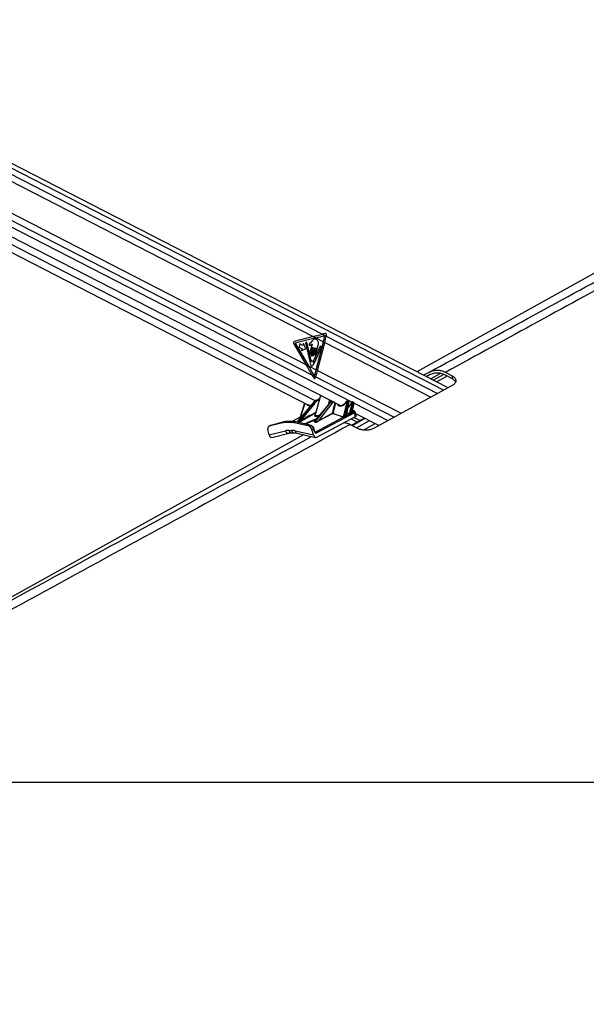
# Model space of a CAD drawing. Header units: millimetres. Extents: x 1508 to 17407, y 390 to 16320.
# Tile 9 of 66: x 4304 to 5236, y 5535 to 7155. Entities that reach past the tile are written whole.
import ezdxf

# ---------------------------------------------------------------- set-up
doc = ezdxf.new("R2010")
doc.units = ezdxf.units.MM
doc.header["$LTSCALE"] = 2
doc.layers.add('COMPONENT_GEOMETRY', color=7, linetype='Continuous')
doc.styles.add('SLDTEXTSTYLE0', font='TXT', dxfattribs={"width": 0.75})
doc.dimstyles.new('SLDDIMSTYLE1', dxfattribs={"dimtxt": 100, "dimasz": 6.604, "dimexe": 0, "dimexo": 0.0625, "dimgap": 25, "dimtad": 0, "dimtih": 1, "dimtoh": 1, "dimdec": 0, "dimrnd": 1e-09, "dimzin": 12, "dimdsep": 46, "dimtxsty": 'SLDTEXTSTYLE0', "dimsah": 1, "dimcen": 0.09, "dimadec": 0, "dimazin": 3, "dimtfac": 1, "dimtdec": 0, "dimtofl": 0, "dimtmove": 0, "dimatfit": 3, "dimfxl": 1, "dimfrac": 2, "dimtolj": 1, "dimtzin": 12, "dimarcsym": 0})

# ---------------------------------------------------------------- blocks, each defined once
blk = doc.blocks.new('_D_5')
at = {"layer": 'COMPONENT_GEOMETRY', "color": 7}
for p, q in [((8881.7, 5900.6), (9410.2, 5900.6)), ((9403.9, 5900.6), (9403.9, 3831.6)), ((9203.8, 3811.3), (9173.3, 3811.3)), ((9173.3, 3811.3), (9173.3, 3652.6)), ((9603.9, 3811.3), (9634.4, 3811.3)), ((9634.4, 3811.3), (9634.4, 3652.6)), ((9173.3, 3652.6), (9203.8, 3652.6)), ((9634.4, 3652.6), (9603.9, 3652.6)), ((9403.9, 1434), (9403.9, 3503)), ((3768.3, 1434), (9410.2, 1434))]:
    blk.add_line(p, q, dxfattribs=at)
for points in [[(9403.9, 5900.6), (9402.8, 5894), (9404.9, 5894)], [(9403.9, 1434), (9404.9, 1440.6), (9402.8, 1440.6)]]:
    blk.add_solid(points, dxfattribs=at)
at = {"layer": 'COMPONENT_GEOMETRY', "color": 7, "char_height": 100, "attachment_point": 1, "style": 'SLDTEXTSTYLE0'}
for s, insert in [('7\'3.92"', (9203.8, 3781.5)), ('2233', (9256.1, 3631.9))]:
    blk.add_mtext(s, dxfattribs=dict(at, insert=insert))

msp = doc.modelspace()

# ---------------------------------------------------------------- linework, layer by layer
at = {"color": 7, "linetype": 'Continuous', "lineweight": 25}
for p, q in [((5008.67, 6549.47), (3830.39, 7154.99)), ((3789.41, 7055.56), (4831.75, 6519.89)), ((5780.57, 7032.9), (4957.54, 6575.74)), ((4055.4, 7009.47), (4786.8, 6633.6)), ((3895.06, 6975.16), (4779.93, 6520.41)), ((4048.73, 6960.95), (4774.86, 6587.79)), ((4786.8, 6633.6), (4755.75, 6625.7)), ((4791.09, 6631.4), (4757.13, 6622.75)), ((4786.8, 6633.6), (4791.09, 6631.4)), ((4791.09, 6631.4), (4803.7, 6624.92)), ((4806.5, 6638.73), (4801.98, 6637.54)), ((4801.98, 6637.54), (4808.28, 6634.3)), ((4808.28, 6634.3), (4808.53, 6635.5)), ((4754.74, 6621.74), (4774.86, 6587.79)), ((4757.13, 6622.75), (4779.17, 6585.57)), ((4765, 6621.6), (4763.56, 6616)), ((4763.56, 6616), (4768.43, 6613.5)), ((4769.87, 6619.1), (4765, 6621.6)), ((4768.43, 6613.5), (4767.63, 6610.4)), ((4767.63, 6610.4), (4774.76, 6613.42)), ((4770.66, 6622.2), (4769.87, 6619.1)), ((4774.76, 6613.42), (4770.66, 6622.2)), ((4776.55, 6624.4), (4774.04, 6623.17)), ((4774.04, 6623.17), (4781.5, 6592.45)), ((4783.52, 6594.46), (4776.55, 6624.4)), ((4784.9, 6621.24), (4781.5, 6607.98)), ((4785.08, 6626.31), (4782.32, 6623.28)), ((4786.49, 6616.1), (4783.34, 6603.85)), ((4783.78, 6606.81), (4786.2, 6616.24)), ((4785.61, 6602.68), (4788.76, 6614.93)), ((4789.04, 6614.78), (4786.36, 6604.35)), ((4798.23, 6618.05), (4787.13, 6593.68)), ((4788.35, 6603.32), (4791.24, 6614.56)), ((4788.81, 6590.21), (4800.53, 6615.95)), ((4791.53, 6614.42), (4789.41, 6606.19)), ((4791.41, 6605.17), (4795.18, 6619.85)), ((4791.91, 6579.03), (4803.7, 6624.92)), ((4794.07, 6577.92), (4805.86, 6623.81)), ((4800.53, 6615.95), (4798.23, 6618.05)), ((4803.7, 6624.92), (4805.86, 6623.81)), ((4774.86, 6587.79), (4779.17, 6585.57)), ((4779.17, 6585.57), (4791.91, 6579.03)), ((4791.91, 6579.03), (4794.07, 6577.92)), ((4784.71, 6570.71), (4787.67, 6565.44)), ((4784.71, 6570.71), (4791.1, 6567.43)), ((4790.71, 6566.17), (4791.1, 6567.43)), ((4977.05, 6574.49), (4968.51, 6570.1)), ((4977.96, 6570.43), (4972.92, 6567.84)), ((4996.08, 6572.89), (4980.1, 6564.15)), ((5015.95, 6563.94), (5003.31, 6570.43)), ((5015.95, 6568.47), (5004.21, 6574.49)), ((5015.95, 6563.94), (5015.95, 6568.47)), ((4887.71, 6483.31), (5015.95, 6553.45)), ((4799.02, 6536.71), (4790.27, 6505.04)), ((4797.58, 6531.52), (4791.45, 6528.48)), ((4786.63, 6524.59), (4760.14, 6492.86)), ((4763.18, 6493.67), (4788.09, 6524.82)), ((4772.56, 6524.2), (4765.29, 6500.89)), ((4789.25, 6524.11), (4766.75, 6495.97)), ((4788.09, 6524.82), (4787.24, 6524.82)), ((4814.55, 6524.82), (4788.52, 6493.67)), ((4814.24, 6524.71), (4788.78, 6494.24)), ((4789.72, 6492.74), (4815.4, 6524.82)), ((4791.87, 6528.58), (4792.64, 6528.58)), ((4817.71, 6523.4), (4794.78, 6494.74)), ((4812.28, 6522.36), (4813.88, 6529.08)), ((4815.4, 6524.82), (4814.55, 6524.82)), ((4816.07, 6526.42), (4814.89, 6528.56)), ((4836.66, 6501.24), (4843.37, 6527.17)), ((4844.74, 6526.82), (4838.04, 6500.94)), ((4841.02, 6502.72), (4845.81, 6526.27)), ((4841.57, 6503.85), (4846.08, 6526.04)), ((4843.14, 6527.61), (4842.52, 6527.61)), ((4843.8, 6528.24), (4843.17, 6528.24)), ((4845.42, 6527.56), (4844.36, 6528.1)), ((4845.81, 6526.27), (4844.74, 6526.82)), ((4846.66, 6506.78), (4851.35, 6524.92)), ((4852.72, 6524.58), (4848.15, 6506.9)), ((4850.5, 6508.26), (4853.72, 6524.07)), ((4851.13, 6525.37), (4850.85, 6525.37)), ((4851.01, 6509.23), (4853.98, 6523.84)), ((4851.78, 6526), (4851.5, 6526)), ((4853.32, 6525.36), (4852.35, 6525.86)), ((4853.72, 6524.07), (4852.72, 6524.58)), ((4765.35, 6500.89), (4752.19, 6493.87)), ((4766.75, 6495.97), (4774.58, 6500.15)), ((4775.11, 6499.71), (4767.28, 6495.53)), ((4790.92, 6476.72), (4836.35, 6500.98)), ((4854.92, 6508.27), (4792.55, 6474.97)), ((4793.01, 6468.05), (4856.67, 6502.04)), ((4794.78, 6494.74), (4818.55, 6507.43)), ((4818.95, 6506.99), (4795.18, 6494.3)), ((4836.35, 6500.98), (4818.95, 6506.99)), ((4819.22, 6507.26), (4836.62, 6501.25)), ((4841.91, 6503.95), (4846.61, 6506.46)), ((4871.28, 6499.58), (4850.26, 6487.71)), ((4851.49, 6509.06), (4853.29, 6510.02)), ((4853.78, 6511.18), (4851.51, 6511.68)), ((4854.05, 6500.64), (4864.05, 6495.5)), ((4856.67, 6502.04), (4854.92, 6508.27)), ((4857.65, 6503.29), (4855.95, 6509.35)), ((4856.57, 6507.14), (4895.09, 6487.34)), ((4716.6, 6487.02), (4713.93, 6485.7)), ((4736.09, 6491.77), (4714.42, 6485.89)), ((4717.09, 6487.2), (4714.42, 6485.89)), ((4717.29, 6487.28), (4716.72, 6487.03)), ((4738.76, 6493.09), (4717.09, 6487.2)), ((4717.09, 6487.2), (4717.29, 6487.28)), ((4738.96, 6493.16), (4717.29, 6487.28)), ((4736.09, 6491.77), (4738.76, 6493.09)), ((4738.76, 6493.09), (4738.96, 6493.16)), ((4743.89, 6493.75), (4741.22, 6492.44)), ((4750.02, 6492.44), (4741.22, 6492.44)), ((4752.69, 6493.75), (4743.89, 6493.75)), ((4753.16, 6493.87), (4744.36, 6493.87)), ((4750.02, 6492.44), (4752.69, 6493.75)), ((4758.15, 6493.09), (4755.48, 6491.77)), ((4780.06, 6485.89), (4755.48, 6491.77)), ((4782.73, 6487.2), (4758.15, 6493.09)), ((4783.39, 6487.29), (4758.81, 6493.18)), ((4780.06, 6485.89), (4782.73, 6487.2)), ((4787.48, 6481.9), (4784.81, 6480.58)), ((4788.73, 6477.48), (4787.48, 6481.9)), ((4789.26, 6477.94), (4788.02, 6482.35)), ((4789.55, 6492.66), (4788.35, 6493.58)), ((4788.52, 6493.67), (4789.72, 6492.74)), ((4847.86, 6488.96), (4859.43, 6482.94)), ((4771.05, 6472.16), (3987.61, 6037)), ((4714.14, 6471.83), (4712.28, 6480.58)), ((4714.14, 6471.83), (4741.11, 6478.57)), ((4718.73, 6467.76), (4746.57, 6474.72)), ((4746.71, 6479.24), (4751.05, 6479.24)), ((4750.71, 6475.22), (4755.05, 6475.22)), ((4756.98, 6478.57), (4787.27, 6471.83)), ((4759.68, 6474.69), (4790.86, 6467.75)), ((4787.27, 6471.83), (4784.81, 6480.58)), ((3770.62, 5900.55), (6310.54, 5900.55))]:
    msp.add_line(p, q, dxfattribs=at)
at = {"color": 8, "linetype": 'Continuous', "lineweight": 25}
for p, q in [((3830.79, 7147.22), (5001.54, 6545.57)), ((3830.79, 7136.64), (4801.98, 6637.54)), ((3817.32, 7067.86), (4784.71, 6570.71)), ((3809.11, 7060.98), (4850.68, 6525.7)), ((3898.93, 6986.36), (4790.71, 6528.07)), ((4808.28, 6634.3), (4991.56, 6540.11)), ((4805.86, 6623.81), (4980.5, 6534.06)), ((4794.07, 6577.92), (4931.53, 6507.27)), ((4791.1, 6567.43), (4920.21, 6501.08)), ((4977.69, 6570.29), (4973.07, 6567.76)), ((4984.31, 6561.99), (5001.21, 6571.23)), ((4989.6, 6559.27), (5006.76, 6568.65)), ((4797.55, 6531.39), (4791.87, 6528.58)), ((4792.64, 6528.58), (4797.43, 6530.94)), ((4796.99, 6529.37), (4793.57, 6527.68)), ((4787.24, 6524.82), (4760.49, 6492.77)), ((4772.8, 6524.08), (4765.67, 6501.24)), ((4815.52, 6525.89), (4813.84, 6528.92)), ((4818.55, 6507.43), (4822.95, 6524.41)), ((4823.59, 6524.09), (4819.22, 6507.26)), ((4853.99, 6524), (4909.74, 6495.35)), ((4765.58, 6500.98), (4752.25, 6493.87)), ((4762.39, 6492.32), (4775.11, 6499.71)), ((4791.05, 6507.86), (4763.76, 6491.99)), ((4767.35, 6501.49), (4765.58, 6500.98)), ((4765.72, 6501.25), (4767.6, 6501.8)), ((4772.3, 6489.95), (4792.4, 6498.57)), ((4841.61, 6504.05), (4841.83, 6503.98)), ((4846.4, 6506.51), (4842.39, 6507.89)), ((4842.46, 6508.23), (4846.66, 6506.78)), ((4849.16, 6498.03), (4859.3, 6492.82)), ((4850.79, 6487.44), (4871.81, 6499.31)), ((4851.02, 6509.27), (4851.24, 6509.19)), ((4853.1, 6511.07), (4851.46, 6511.43)), ((4760.53, 6492.76), (4763.18, 6493.67)), ((4763.13, 6493.58), (4760.65, 6492.74)), ((4790.58, 6496.39), (4774.4, 6489.45)), ((4858.28, 6483.54), (4879.34, 6495.43)), ((4869.97, 6480.19), (4888.57, 6490.69)), ((4776.15, 6464.84), (4784.21, 6469.23)), ((4789.74, 6476.98), (4790.92, 6476.72))]:
    msp.add_line(p, q, dxfattribs=at)
at = {"color": 7, "linetype": 'Continuous', "lineweight": 25, "flags": 128}
for points in [[(4786.2, 6616.24), (4786.23, 6616.31), (4786.28, 6616.36), (4786.34, 6616.38), (4786.39, 6616.37), (4786.45, 6616.33), (4786.48, 6616.26), (4786.49, 6616.18), (4786.49, 6616.1)], [(4788.76, 6614.93), (4788.79, 6615), (4788.84, 6615.05), (4788.9, 6615.07), (4788.95, 6615.05), (4789, 6615.01), (4789.04, 6614.94), (4789.05, 6614.86), (4789.04, 6614.78)], [(4791.24, 6614.56), (4791.27, 6614.63), (4791.32, 6614.68), (4791.38, 6614.7), (4791.44, 6614.69), (4791.49, 6614.65), (4791.52, 6614.58), (4791.54, 6614.5), (4791.53, 6614.42)], [(4781.5, 6607.98), (4781.43, 6607.32), (4781.54, 6606.67), (4781.82, 6606.13), (4782.23, 6605.79), (4782.69, 6605.69), (4783.15, 6605.85), (4783.53, 6606.24), (4783.78, 6606.81)], [(4783.34, 6603.85), (4783.27, 6603.19), (4783.38, 6602.54), (4783.66, 6602), (4784.06, 6601.66), (4784.53, 6601.56), (4784.99, 6601.72), (4785.37, 6602.11), (4785.61, 6602.68)], [(4786.36, 6604.35), (4786.3, 6603.77), (4786.4, 6603.2), (4786.64, 6602.73), (4787, 6602.43), (4787.41, 6602.34), (4787.81, 6602.48), (4788.14, 6602.82), (4788.35, 6603.32)], [(4789.41, 6606.19), (4789.35, 6605.61), (4789.45, 6605.05), (4789.69, 6604.57), (4790.05, 6604.27), (4790.46, 6604.18), (4790.86, 6604.32), (4791.19, 6604.67), (4791.41, 6605.17)], [(4781.5, 6592.45), (4781.54, 6592.35), (4781.59, 6592.27), (4781.66, 6592.21), (4781.73, 6592.18), (4781.81, 6592.18), (4781.89, 6592.21), (4781.95, 6592.27), (4782.01, 6592.35)], [(4783.86, 6585.66), (4784.98, 6585.42), (4786.07, 6585.8), (4786.98, 6586.74), (4787.56, 6588.11), (4787.73, 6589.68), (4787.47, 6591.23), (4786.8, 6592.51), (4785.84, 6593.34), (4784.72, 6593.58), (4783.63, 6593.2), (4782.72, 6592.26), (4782.14, 6590.9), (4781.97, 6589.32), (4782.24, 6587.77), (4782.9, 6586.49), (4783.86, 6585.66)], [(4788.28, 6590.36), (4788.31, 6590.24), (4788.36, 6590.14), (4788.43, 6590.07), (4788.51, 6590.03), (4788.59, 6590.02), (4788.68, 6590.05), (4788.75, 6590.12), (4788.81, 6590.21)], [(4743.89, 6493.75), (4744.16, 6493.85), (4744.36, 6493.87)]]:
    msp.add_lwpolyline(points, dxfattribs=at)
at = {"color": 8, "linetype": 'Continuous', "lineweight": 25, "flags": 128}
for points in [[(4791.45, 6528.48), (4791.61, 6528.55), (4791.87, 6528.58)], [(4846.08, 6526.04), (4846.08, 6526.04), (4846.07, 6526.09), (4846.02, 6526.15), (4845.93, 6526.21), (4845.81, 6526.27)], [(4850.12, 6524.98), (4850.13, 6525), (4850.19, 6525.01), (4850.27, 6525), (4850.39, 6524.98)], [(4853.98, 6523.84), (4853.98, 6523.84), (4853.97, 6523.89), (4853.92, 6523.95), (4853.84, 6524.01), (4853.72, 6524.07)], [(4851.24, 6509.19), (4851.14, 6509.17), (4851.07, 6509.17)], [(4752.69, 6493.75), (4752.96, 6493.85), (4753.16, 6493.87)], [(4787.48, 6481.9), (4787.72, 6482.03), (4787.89, 6482.15), (4787.99, 6482.25), (4788.02, 6482.34), (4788.02, 6482.35)], [(4788.73, 6477.48), (4788.96, 6477.61), (4789.13, 6477.73), (4789.23, 6477.83), (4789.26, 6477.92), (4789.26, 6477.94)]]:
    msp.add_lwpolyline(points, dxfattribs=at)
at = {"color": 7, "linetype": 'Continuous', "lineweight": 25}
for centre, radius, start, end in [((4594.83, 6678.62), 215.66, 345.57986, 348.40739), ((4597.04, 6677.5), 215.61, 345.57962, 348.44069), ((4757.03, 6623.26), 2.75, 117.6621, 213.6068), ((4783.06, 6594.32), 0.476, 310.19065, 15.92548), ((4785.74, 6590.58), 4.13, 124.98781, 154.62503), ((4787.61, 6593.47), 0.528, 155.66892, 215.11537), ((4782.61, 6589.75), 5.7, 6.08056, 36.71774), ((4575.03, 6634.79), 223.93, 342.80822, 345.58133), ((4577.17, 6633.68), 223.95, 342.7917, 345.58124), ((4787.94, 6523.29), 1.54, 32.20862, 84.51148), ((4792.45, 6527.46), 1.14, 11.29507, 80.41625), ((4814.51, 6524.47), 0.361, 83.8408, 137.5573), ((4815.1, 6521.75), 3.09, 32.24357, 84.4679), ((4841.68, 6526.61), 0.794, 59.24042, 77.12812), ((4843.37, 6524.25), 2.91, 61.98884, 90.04773), ((4851.36, 6522.01), 2.91, 61.98884, 90.04773), ((4765.34, 6501.24), 0.332, 306.39149, 0.68008), ((4765.37, 6501.26), 0.348, 305.95449, 358.69133), ((4775.11, 6500.25), 0.536, 190.40075, 270.52308), ((4819.15, 6507.58), 0.626, 194.3128, 251.61821), ((4819.22, 6508.73), 1.47, 242.5233, 269.92886), ((4818.73, 6507.48), 0.539, 295.03144, 336.51993), ((4836.12, 6501.47), 0.539, 295.03144, 336.51993), ((4836.16, 6501.47), 0.551, 293.93928, 335.09594), ((4838.74, 6501.16), 0.734, 197.57567, 221.56076), ((4841.72, 6502.93), 0.731, 197.36217, 224.11039), ((4841.78, 6504.26), 0.342, 247.56338, 291.95909), ((4846.17, 6507), 0.539, 295.03144, 336.51993), ((4846.3, 6506.88), 0.52, 306.37922, 343.82269), ((4848.84, 6507.11), 0.719, 196.90543, 229.67104), ((4851.19, 6508.47), 0.714, 196.75417, 231.39677), ((4851.37, 6509.47), 0.428, 228.3315, 285.6548), ((4852.5, 6507.65), 2.5, 14.3128, 71.61821), ((4741.16, 6472.89), 19.54, 89.80965, 105.01266), ((4743.83, 6474.21), 19.54, 89.80965, 105.01266), ((4749.93, 6468.98), 23.46, 76.30238, 89.76062), ((4752.6, 6470.29), 23.46, 76.30238, 89.76062), ((4763.03, 6493.7), 0.152, 312.17307, 348.57389), ((4767.28, 6496.07), 0.536, 190.40075, 270.52308), ((4788.21, 6494.09), 0.523, 285.52427, 306.32774), ((4789.41, 6493.16), 0.523, 285.52427, 306.32774), ((4795.38, 6494.89), 0.626, 194.3128, 251.61821), ((4790.13, 6474.35), 2.5, 14.3128, 71.61821)]:
    msp.add_arc(centre, radius, start, end, dxfattribs=at)
at = {"color": 8, "linetype": 'Continuous', "lineweight": 25}
for centre, radius, start, end in [((4787.16, 6524.11), 0.723, 83.89454, 137.58351), ((4843.24, 6527.51), 0.727, 95.07937, 172.24916), ((4843.86, 6527.51), 0.727, 95.04862, 172.25243), ((4851.6, 6525.24), 0.764, 97.26807, 170.06047), ((4851.88, 6525.24), 0.762, 96.64711, 170.11349), ((4841.7, 6504.25), 0.298, 252.22247, 295.25825), ((4853.58, 6510.22), 0.977, 78.48589, 119.8161), ((4758.6, 6492.24), 0.958, 77.49147, 118.09914), ((4783.18, 6486.36), 0.958, 77.53096, 118.09792), ((4745.99, 6479.7), 5.01, 193.02753, 276.37524), ((4751.36, 6479.87), 4.7, 187.69636, 262.06205), ((4755.71, 6479.87), 4.7, 187.72913, 261.69624), ((4761.04, 6478.52), 4.06, 179.2711, 250.44755)]:
    msp.add_arc(centre, radius, start, end, dxfattribs=at)
at = {"color": 7, "linetype": 'Continuous', "lineweight": 25}
for centre, major_axis, ratio, start_param, end_param in [((4673.66, 6633.6), (248.67, 50.74), 0.0990698, 5.1644027, 5.2342159), ((4677.96, 6631.4), (248.67, 50.74), 0.0990698, 5.1644027, 5.233409), ((4806.91, 6636.33), (-0.21, 2.43), 0.6873945, 4.303128, 6.4006258), ((4661.72, 6587.79), (-166.64, 238.67), 0.326868, 4.4181957, 4.4880089), ((4666.03, 6585.57), (-166.64, 238.67), 0.326868, 4.4186115, 4.4880089), ((4789.09, 6567), (0.24, 2.43), 0.7207392, 2.3383657, 4.4337678), ((4784.81, 6530.28), (5.49, 9.54), 0.6545554, 3.1724615, 3.2167983), ((4795.94, 6509.7), (1.06, 19.99), 0.6957408, 0.3728642, 0.750108), ((4797.91, 6509.7), (-1.17, 19.98), 0.7158864, 0.2938161, 0.6710599), ((4798.6, 6509.74), (-1.18, 18.98), 0.7162793, 0.291522, 0.6687658), ((4823.24, 6509.7), (1.11, 19.99), 0.6960185, 0.5418079, 0.7517472), ((4835.61, 6530.28), (5.49, 9.54), 0.6545554, 3.1724615, 3.6035248), ((4834.96, 6530.65), (5.95, 10.43), 0.6554526, 4.693859, 4.7633323), ((4842.39, 6527.15), (0.248, 0.435), 0.6554526, 0.3575062, 1.6217397), ((4843.01, 6527.15), (0.248, 0.435), 0.6554526, 5.1048018, 6.6406915), ((4850.72, 6524.91), (0.248, 0.435), 0.6554526, 0.3575062, 1.7676119), ((4851, 6524.91), (0.248, 0.435), 0.6554526, 5.1048018, 6.6406915), ((4764.81, 6498.34), (1.3, 2.62), 0.442754, 0.3913544, 0.417384), ((4765.14, 6498.15), (1.23, 3.09), 0.5036569, 0.3721485, 0.3981781), ((4835.1, 6498.34), (1.3, 2.62), 0.442754, 0.0162589, 0.0422885), ((4835.43, 6498.15), (1.23, 3.09), 0.5036569, 6.2802384, 6.306268), ((4896.19, 6531.13), (70.96, 38.78), 0.0293503, 2.4452272, 2.515061), ((4896.55, 6531.15), (71.32, 38.79), 0.0234001, 2.4466111, 2.5164449), ((4840.59, 6503.29), (1.58, 0.4), 0.4074916, 0.4868947, 0.5720923), ((4847.71, 6507.24), (1.63, 0.47), 0.4030058, 3.6632838, 3.8572845), ((4847.65, 6507.7), (1.09, 0.83), 0.4860347, 3.3463638, 3.5403645), ((4896.19, 6531.13), (70.96, 38.78), 0.0293503, 2.2541843, 2.2983334), ((4896.55, 6531.15), (71.32, 38.79), 0.0234001, 2.2555682, 2.2997172), ((4850, 6508.51), (1.58, 0.4), 0.4074916, 0.2625571, 0.5720923), ((4851.78, 6510.36), (2, 0.25), 0.3705644, 5.5175255, 7.0894778), ((4853.66, 6502.71), (4.01, 0.49), 0.3705644, 5.5175255, 6.3397962), ((4716.59, 6480.32), (-2.66, 5.38), 0.6675995, 6.1530378, 7.4896096), ((4719.25, 6481.64), (-2.66, 5.38), 0.6678917, 6.1529918, 6.2832776), ((4765.94, 6495.1), (3.17, 1.58), 0.0646448, 3.5879441, 5.1168518), ((4765.76, 6495.56), (2.8, 1.94), 0.0698648, 3.4963705, 5.0252782), ((4780.64, 6480.32), (-2.66, 5.38), 0.6675993, 4.4400225, 5.7765943), ((4783.31, 6481.64), (-2.65, 5.38), 0.6673412, 4.4401952, 5.776767), ((4794.3, 6495.25), (4.84, 2.49), 0.2310471, 3.2494951, 4.7770989), ((4794.24, 6495.71), (4.54, 2.95), 0.2056232, 3.1700794, 4.6976831), ((4718.15, 6473.8), (0.23, 6.12), 0.6824235, 1.9252794, 3.3376187), ((4757.43, 6435.81), (-20.69, 41.14), 0.6729853, 5.9568669, 6.1331818), ((4761.77, 6435.81), (-20.69, 41.14), 0.6729853, 5.7805521, 5.9568669), ((4791.28, 6473.8), (-0.5, 6.12), 0.7032057, 1.8422447, 3.4377908), ((4791.4, 6478.8), (-0.33, 4.08), 0.7032057, 1.8422447, 3.4377908)]:
    msp.add_ellipse(centre, major_axis=major_axis, ratio=ratio, start_param=start_param, end_param=end_param, dxfattribs=at)
at = {"color": 8, "linetype": 'Continuous', "lineweight": 25}
for centre, major_axis, ratio, start_param, end_param in [((4784.15, 6530.65), (5.95, 10.43), 0.6554526, 2.7657874, 3.6782492), ((4825.2, 6509.7), (-1.13, 19.98), 0.7163499, 0.472576, 0.6727163), ((4826.59, 6509.78), (-1.13, 17.98), 0.7172343, 0.4267559, 0.6680442), ((4834.96, 6530.65), (5.95, 10.43), 0.6554526, 2.7657874, 4.693859), ((4842.52, 6526.76), (5.95, 10.43), 0.6554526, 4.0551752, 4.9092046), ((4843.66, 6526.77), (0.71, 1.32), 0.6616964, 5.0860999, 6.2825312), ((4844.74, 6526.22), (0.67, 1.34), 0.667317, 5.0665082, 6.2732825), ((4851.65, 6524.53), (0.71, 1.32), 0.6616964, 5.0860999, 6.2825312), ((4852.65, 6524.02), (0.67, 1.34), 0.667317, 5.0665082, 6.2732825), ((4792.68, 6487.39), (96.59, 49.48), 0.1814875, 1.4923717, 1.6657675), ((4793.03, 6487.42), (96.21, 49.4), 0.1776302, 1.5000257, 1.6663403), ((4800.57, 6506.88), (11.78, 3.67), 0.2216983, 2.5489645, 4.2480936), ((4852.02, 6508.52), (3.93, 0.81), 0.2877933, 5.4815533, 6.3106945), ((4791.25, 6495.1), (2.96, 1.45), 0.2230367, 2.2153036, 3.251159), ((4791.19, 6495.56), (2.67, 1.9), 0.1747713, 2.5545673, 3.1282359), ((4790.01, 6478.71), (-0.79, 2.04), 0.6795851, 2.6877104, 3.2248413)]:
    msp.add_ellipse(centre, major_axis=major_axis, ratio=ratio, start_param=start_param, end_param=end_param, dxfattribs=at)
at = {"color": 7, "linetype": 'Continuous', "lineweight": 25}
for points, knots in [([(4977.05, 6574.49), (5078.91, 6630.1), (5282.61, 6741.31), (5556.66, 6891.05), (5729.32, 6985.53), (5799.77, 7024.09)], [0, 0, 0, 0, 0.3718538, 0.7437081, 1, 1, 1, 1]), ([(5819.98, 7022.94), (5751.04, 6984.77), (5581.08, 6890.67), (5308.9, 6741.31), (5105.78, 6630.1), (5004.21, 6574.49)], [0, 0, 0, 0, 0.2544074, 0.6272032, 1, 1, 1, 1]), ([(4795.18, 6619.85), (4795.37, 6620.78), (4795.74, 6622.57), (4795.22, 6625.36), (4793.92, 6627.44), (4792.18, 6628.74), (4790.3, 6629.42), (4788.32, 6629.31), (4786.58, 6628.02), (4785.58, 6626.88), (4785.08, 6626.31)], [0, 0, 0, 0, 0.1310602, 0.2510236, 0.3769161, 0.5013552, 0.6271609, 0.7506501, 0.8753565, 1, 1, 1, 1]), ([(4782.32, 6623.28), (4781.84, 6622.84), (4781.23, 6622.3), (4780.46, 6621.68), (4780.19, 6621.16), (4780.09, 6620.63), (4780.13, 6620.21), (4780.29, 6619.78), (4780.71, 6619.36), (4781.11, 6619.33), (4781.31, 6619.32)], [0, 0, 0, 0, 0.369532, 0.4622338, 0.5578405, 0.6537113, 0.7001721, 0.7470017, 0.8728446, 1, 1, 1, 1]), ([(4781.31, 6619.32), (4781.75, 6619.36), (4782.56, 6619.43), (4783.27, 6619.97), (4783.59, 6620.22)], [0, 0, 0, 0, 0.5468478, 1, 1, 1, 1]), ([(4783.59, 6620.22), (4783.77, 6620.42), (4784.12, 6620.81), (4784.51, 6621.1), (4784.7, 6621.24)], [0, 0, 0, 0, 0.5191471, 1, 1, 1, 1]), ([(4784.7, 6621.24), (4784.74, 6621.25), (4784.8, 6621.27), (4784.87, 6621.25), (4784.9, 6621.24), (4784.9, 6621.24)], [0, 0, 0, 0, 0.5139901, 0.9849015, 1, 1, 1, 1]), ([(5004.21, 6574.49), (5002.1, 6575.41), (4997.82, 6577.29), (4990.99, 6578.12), (4983.94, 6577.46), (4979.37, 6575.49), (4977.05, 6574.49)], [0, 0, 0, 0, 0.23888, 0.4846364, 0.7381427, 1, 1, 1, 1]), ([(5003.31, 6570.43), (5001.34, 6571.29), (4997.34, 6573.04), (4990.97, 6573.81), (4984.38, 6573.2), (4980.12, 6571.36), (4977.96, 6570.43)], [0, 0, 0, 0, 0.238859, 0.4845937, 0.7381196, 1, 1, 1, 1]), ([(5015.95, 6553.45), (5016.77, 6553.95), (5018.41, 6554.94), (5020.71, 6557.21), (5021.9, 6559.72), (5021.79, 6562.28), (5021.01, 6564.24), (5019.5, 6566.1), (5017.71, 6567.51), (5016.37, 6568.24), (5015.95, 6568.47)], [0, 0, 0, 0, 0.1137423, 0.2275484, 0.4536506, 0.5755272, 0.6973834, 0.820633, 0.9438023, 1, 1, 1, 1]), ([(5021.16, 6559.03), (5021.08, 6559.25), (5020.77, 6560.13), (5019.47, 6561.57), (5017.72, 6562.98), (5016.37, 6563.71), (5015.95, 6563.94)], [0, 0, 0, 0, 0.1205318, 0.4787374, 0.8367094, 1, 1, 1, 1]), ([(4783.22, 6520.38), (4782.71, 6520.28), (4781.59, 6520.05), (4780.44, 6520.17), (4779.9, 6520.49), (4779.8, 6520.55)], [0, 0, 0, 0, 0.4027283, 0.8837529, 1, 1, 1, 1]), ([(4791.45, 6528.48), (4791, 6528.25), (4789.75, 6527.57), (4788.12, 6526.26), (4787.04, 6525.05), (4786.63, 6524.59)], [0, 0, 0, 0, 0.2514729, 0.7165977, 1, 1, 1, 1]), ([(4841.86, 6527.38), (4841.64, 6526.98), (4840.99, 6525.82), (4839.66, 6524.06), (4837.87, 6522.31), (4835.95, 6521.05), (4834.34, 6520.35), (4833.48, 6520.28), (4833.2, 6520.25)], [0, 0, 0, 0, 0.1038065, 0.3044574, 0.5049102, 0.7044871, 0.9032482, 1, 1, 1, 1]), ([(4843.17, 6528.24), (4843.01, 6528.22), (4842.7, 6528.19), (4842.29, 6527.94), (4842.02, 6527.65), (4841.9, 6527.44), (4841.86, 6527.38)], [0, 0, 0, 0, 0.29611068, 0.56415425, 0.8700629, 1, 1, 1, 1]), ([(4844.37, 6528.09), (4844.35, 6528.1), (4844.21, 6528.2), (4844, 6528.23), (4843.82, 6528.24), (4843.8, 6528.24)], [0, 0, 0, 0, 0.1170326, 0.876352, 1, 1, 1, 1]), ([(4850.12, 6524.99), (4849.94, 6524.57), (4849.41, 6523.36), (4848.24, 6521.45), (4846.58, 6519.5), (4845.24, 6518.26), (4844.5, 6517.85), (4844.4, 6517.8)], [0, 0, 0, 0, 0.1407792, 0.4130915, 0.6855377, 0.9570377, 1, 1, 1, 1]), ([(4846.08, 6526.04), (4846.1, 6526.2), (4846.14, 6526.53), (4846, 6526.99), (4845.75, 6527.36), (4845.52, 6527.49), (4845.42, 6527.54)], [0, 0, 0, 0, 0.2689564, 0.5496049, 0.812138, 1, 1, 1, 1]), ([(4851.5, 6526), (4851.33, 6525.97), (4851, 6525.93), (4850.58, 6525.66), (4850.29, 6525.34), (4850.16, 6525.08), (4850.12, 6524.99)], [0, 0, 0, 0, 0.2968974, 0.5412018, 0.8234519, 1, 1, 1, 1]), ([(4852.36, 6525.84), (4852.34, 6525.86), (4852.2, 6525.96), (4851.99, 6525.99), (4851.81, 6526), (4851.78, 6526)], [0, 0, 0, 0, 0.1170326, 0.876352, 1, 1, 1, 1]), ([(4853.98, 6523.84), (4854, 6524), (4854.04, 6524.33), (4853.9, 6524.79), (4853.65, 6525.16), (4853.42, 6525.29), (4853.32, 6525.34)], [0, 0, 0, 0, 0.26895636, 0.54960493, 0.81213805, 1, 1, 1, 1]), ([(4790.25, 6505.04), (4790.22, 6504.94), (4790.18, 6504.78), (4790.2, 6504.83), (4790.21, 6504.84)], [0, 0, 0, 0, 0.6661202, 1, 1, 1, 1]), ([(4838.19, 6500.67), (4838.11, 6500.63), (4837.96, 6500.55), (4837.69, 6500.52), (4837.39, 6500.56), (4837.07, 6500.67), (4836.83, 6500.77), (4836.59, 6500.88), (4836.48, 6500.93), (4836.38, 6500.97)], [0, 0, 0, 0, 0.1677551, 0.3094261, 0.4421052, 0.5973632, 0.7692312, 0.8002226, 1, 1, 1, 1]), ([(4836.66, 6501.24), (4836.74, 6501.19), (4836.89, 6501.09), (4837.17, 6500.91), (4837.43, 6500.79), (4837.58, 6500.75), (4837.71, 6500.75), (4837.78, 6500.77), (4837.91, 6500.83), (4837.98, 6500.89), (4838.04, 6500.94)], [0, 0, 0, 0, 0.2158633, 0.4289558, 0.5802581, 0.6862162, 0.7010964, 0.8134316, 0.8319841, 1, 1, 1, 1]), ([(4841.91, 6503.95), (4841.93, 6503.93), (4842, 6503.89), (4842.05, 6503.73), (4842, 6503.35), (4841.73, 6502.84), (4841.34, 6502.54), (4841.19, 6502.43)], [0, 0, 0, 0, 0.0443469, 0.16148925, 0.32241461, 0.74946381, 1, 1, 1, 1]), ([(4841.64, 6503.95), (4841.64, 6503.95), (4841.63, 6503.96), (4841.57, 6504.01), (4841.58, 6504.04), (4841.59, 6503.95), (4841.57, 6503.88), (4841.56, 6503.86)], [0, 0, 0, 0, 0.0418653, 0.2359402, 0.5733254, 0.9241124, 1, 1, 1, 1]), ([(4848.37, 6506.56), (4848.29, 6506.51), (4848.11, 6506.43), (4847.78, 6506.35), (4847.38, 6506.35), (4846.96, 6506.4), (4846.72, 6506.44), (4846.61, 6506.46)], [0, 0, 0, 0, 0.1896653, 0.387972, 0.5975579, 0.804387, 1, 1, 1, 1]), ([(4846.8, 6506.73), (4846.89, 6506.71), (4847.05, 6506.67), (4847.27, 6506.63), (4847.46, 6506.62), (4847.59, 6506.62), (4847.77, 6506.66), (4847.96, 6506.73), (4848.09, 6506.84), (4848.15, 6506.9)], [0, 0, 0, 0, 0.204018, 0.3683635, 0.408955, 0.5625699, 0.6085277, 0.8027053, 1, 1, 1, 1]), ([(4851.49, 6509.06), (4851.5, 6509.04), (4851.54, 6508.96), (4851.49, 6508.68), (4851.24, 6508.27), (4850.89, 6508.01), (4850.74, 6507.91)], [0, 0, 0, 0, 0.0628274, 0.2676698, 0.6966282, 1, 1, 1, 1]), ([(4851.09, 6509.16), (4851.09, 6509.16), (4851.04, 6509.18), (4851.01, 6509.29), (4851.03, 6509.28), (4851.01, 6509.24), (4851.01, 6509.23)], [0, 0, 0, 0, 0.0322255, 0.4822653, 0.917821, 1, 1, 1, 1]), ([(4851.09, 6509.15), (4851.09, 6509.15), (4851.09, 6509.15), (4851.09, 6509.15), (4851.09, 6509.15)], [0, 0, 0, 0, 0.5452873, 1, 1, 1, 1]), ([(4855.92, 6509.38), (4855.83, 6509.63), (4855.64, 6510.11), (4855.07, 6510.64), (4854.45, 6510.99), (4854, 6511.12), (4853.78, 6511.18)], [0, 0, 0, 0, 0.2551212, 0.50338702, 0.76601398, 1, 1, 1, 1]), ([(4847.86, 6488.96), (4713.68, 6415.61), (4445.33, 6268.92), (4086.2, 6072.82), (3861.28, 5950.05), (3770.62, 5900.55)], [0, 0, 0, 0, 0.3737905, 0.7475811, 1, 1, 1, 1]), ([(4758.81, 6493.18), (4758.12, 6493.33), (4756.22, 6493.74), (4754.36, 6493.82), (4753.16, 6493.87)], [0, 0, 0, 0, 0.3593884, 1, 1, 1, 1]), ([(4788.02, 6482.35), (4787.91, 6482.7), (4787.59, 6483.66), (4786.7, 6485.14), (4785.35, 6486.46), (4784.17, 6487.09), (4783.51, 6487.26), (4783.39, 6487.29)], [0, 0, 0, 0, 0.1493644, 0.4176302, 0.6922269, 0.9409536, 1, 1, 1, 1]), ([(4837.8, 6491.96), (4838.76, 6491.9), (4842.2, 6491.65), (4845.49, 6490.09), (4847.86, 6488.96)], [0, 0, 0, 0, 0.2791889, 1, 1, 1, 1]), ([(4859.43, 6482.94), (4861.03, 6482.25), (4864.25, 6480.85), (4870.54, 6479.9), (4876.85, 6480.02), (4882.93, 6481.12), (4886.05, 6482.54), (4887.71, 6483.31)], [0, 0, 0, 0, 0.2046594, 0.4099604, 0.6017955, 0.7871061, 1, 1, 1, 1]), ([(3741.88, 5900.55), (3948.71, 6013.37), (4293.41, 6201.4), (4638.23, 6389.57), (4776.15, 6464.84)], [0, 0, 0, 0, 0.600014, 1, 1, 1, 1]), ([(4746.57, 6474.72), (4746.9, 6474.8), (4748.21, 6475.11), (4749.64, 6475.17), (4750.71, 6475.22)], [0, 0, 0, 0, 0.2497505, 1, 1, 1, 1]), ([(4755.05, 6475.22), (4755.42, 6475.21), (4756.79, 6475.19), (4758.35, 6474.98), (4759.55, 6474.72), (4759.68, 6474.69)], [0, 0, 0, 0, 0.2496143, 0.9206042, 1, 1, 1, 1]), ([(4790.11, 6476.65), (4790.11, 6476.65), (4790.1, 6476.64), (4789.83, 6476.82), (4789.5, 6477.26), (4789.34, 6477.7), (4789.26, 6477.94)], [0, 0, 0, 0, 0.1866282, 0.4660499, 0.7170851, 1, 1, 1, 1])]:
    msp.add_open_spline(points, degree=3, knots=knots, dxfattribs=at)
at = {"color": 8, "linetype": 'Continuous', "lineweight": 25}
for points, knots in [([(4816.57, 6527.69), (4816.57, 6527.69), (4816.5, 6527.52), (4816.26, 6527.29), (4815.95, 6527.08), (4815.75, 6527.09), (4815.7, 6527.1)], [0, 0, 0, 0, 0.00599062, 0.42244777, 0.84084407, 1, 1, 1, 1]), ([(4765.29, 6500.88), (4765.29, 6500.89), (4765.3, 6500.95), (4765.41, 6501.08), (4765.55, 6501.18), (4765.66, 6501.23), (4765.67, 6501.24)], [0, 0, 0, 0, 0.09542798, 0.46767475, 0.92261522, 1, 1, 1, 1]), ([(4765.54, 6500.97), (4765.52, 6500.96), (4765.45, 6500.94), (4765.4, 6500.91), (4765.36, 6500.88)], [0, 0, 0, 0, 0.2539596, 1, 1, 1, 1]), ([(4790.37, 6505.01), (4790.3, 6504.83), (4790.08, 6504.34), (4790.56, 6503.82), (4791.44, 6503.57), (4792.55, 6503.52), (4793.9, 6503.65), (4795.71, 6504.01), (4796.9, 6504.41), (4797.43, 6504.59)], [0, 0, 0, 0, 0.11608823, 0.31974655, 0.4873178, 0.55037016, 0.7080357, 0.87050263, 1, 1, 1, 1]), ([(4841.02, 6502.72), (4841.13, 6502.86), (4841.4, 6503.21), (4841.49, 6503.62), (4841.55, 6503.87)], [0, 0, 0, 0, 0.39542381, 1, 1, 1, 1]), ([(4850.5, 6508.26), (4850.61, 6508.39), (4850.86, 6508.69), (4850.95, 6509.04), (4851, 6509.24)], [0, 0, 0, 0, 0.4296443, 1, 1, 1, 1])]:
    msp.add_open_spline(points, degree=3, knots=knots, dxfattribs=at)

# ---------------------------------------------------------------- dimensions: what is measured, and where the dimension line sits
at = {"layer": 'COMPONENT_GEOMETRY', "color": 7}
dim = msp.add_linear_dim(base=(9403.8607, 1434.0453), p1=(8879.1875, 5900.5549), p2=(3765.7705, 1434.0453), angle=90, dimstyle='SLDDIMSTYLE1', dxfattribs=at)
dim.commit()
dim.dimension.update_dxf_attribs({"geometry": '_D_5', "text_midpoint": (9403.8607, 3667.3001), "dimtype": 160})

doc.saveas('drawing.dxf')
